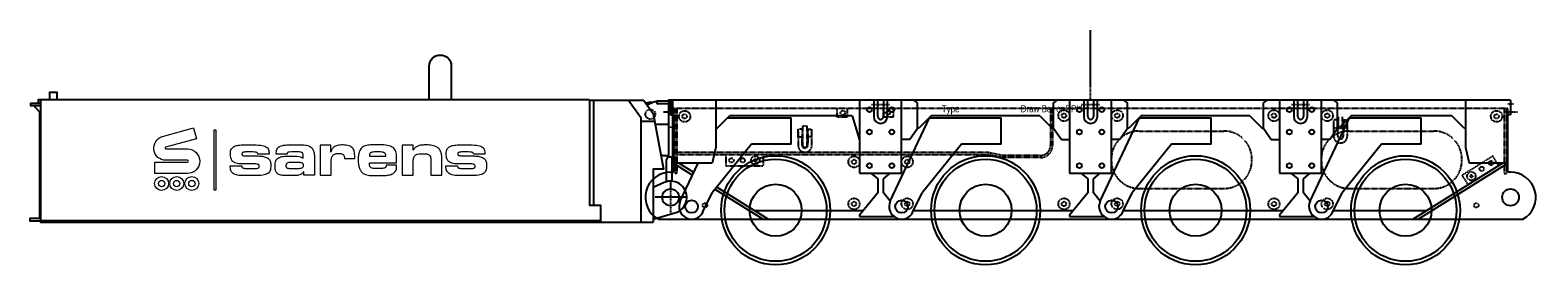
# Model space of a CAD drawing. Header units: millimetres. Extents: x -105000 to 107023, y -75000 to 15000.
# Tile 2 of 11: x -67575 to -56805, y -1175 to 500. Entities that reach past the tile are written whole.
import ezdxf
from ezdxf.enums import TextEntityAlignment as Align

# ---------------------------------------------------------------- set-up
doc = ezdxf.new("R2010")
doc.units = ezdxf.units.MM
doc.linetypes.add('$1$SARHID', pattern=[3.5, 2, -1.5])
doc.linetypes.add('$3$SARCEN', pattern=[9.5, 5, -1.5, 1.5, -1.5])
doc.layers.get('Defpoints').update_dxf_attribs({"color": 210})
for name, color, linetype in [('$1$1', 1, '$1$SARHID'), ('$3$2', 2, 'Continuous'), ('$3$3', 3, '$3$SARCEN')]:
    doc.layers.add(name, color=color, linetype=linetype)
doc.styles.add('$10$Arial Narrow', font='ARIALN.TTF')

# ---------------------------------------------------------------- blocks, each defined once
blk = doc.blocks.new('$0$KAMAG K2500 W3000 WHEEL SIDE 01')
at = {"layer": '$3$2'}
for radius in [364.3, 186]:
    blk.add_circle((0, 389.5), radius, dxfattribs=at)
at = {"color": 0}
blk.add_circle((0, 389.5), 389.5, dxfattribs=at)
blk = doc.blocks.new('$0$KAMAG K2504 W3000 Simple SIDE 00')
at = {"layer": '$1$1', "color": 8}
for p, q in [((-20, 133), (-5980, 133)), ((-5980, 133), (-5980, 88)), ((-5970, 133), (-5970, -330)), ((-5955, 133), (-5955, -330)), ((-4810, 73), (-4810, 133)), ((-4740, 133), (-4740, 73)), ((-4480, 73), (-4480, 133)), ((-4410, 133), (-4410, 73)), ((-3287, 133), (-3287, -131)), ((-3272, 133), (-3272, -131)), ((-45, 133), (-45, -330)), ((-30, 133), (-30, -330)), ((-20, 88), (-20, 133)), ((-5055, 9), (-5025, 9)), ((-5055, -141), (-5055, 9)), ((-5025, -141), (-5025, 9)), ((-4740, 73), (-4810, 73)), ((-4410, 73), (-4480, 73)), ((-1263, 38), (-1264, 38)), ((-1264, 38), (-1264, -63)), ((-1236, 53), (-1263, 53)), ((-1263, -3), (-1263, 53)), ((-1236, 53), (-1236, -3)), ((-1230, 38), (-1236, 38)), ((-1236, 8), (-1230, 8)), ((-1235, -63), (-1235, 8)), ((-1230, -9), (-1230, 75)), ((-1200, -9), (-1200, 75)), ((-1200, 38), (-1194, 38)), ((-1194, 8), (-1200, 8)), ((-1195, 8), (-1195, -63)), ((-1194, 53), (-1167, 53)), ((-1194, 53), (-1194, -3)), ((-1167, -3), (-1167, 53)), ((-1167, 38), (-1166, 38)), ((-1166, -63), (-1166, 38)), ((-5088, -28), (-5089, -28)), ((-5089, -28), (-5089, -129)), ((-5061, -13), (-5088, -13)), ((-5088, -69), (-5088, -13)), ((-5088, -69), (-5061, -69)), ((-5061, -13), (-5061, -69)), ((-5055, -28), (-5061, -28)), ((-5061, -58), (-5055, -58)), ((-5060, -129), (-5060, -58)), ((-5025, -28), (-5019, -28)), ((-5019, -58), (-5025, -58)), ((-5020, -58), (-5020, -129)), ((-5019, -13), (-4992, -13)), ((-5019, -13), (-5019, -69)), ((-4992, -69), (-5019, -69)), ((-4992, -69), (-4992, -13)), ((-4992, -28), (-4991, -28)), ((-4991, -129), (-4991, -28)), ((-2652, -27), (-2048, -27)), ((-1263, -3), (-1236, -3)), ((-1200, -9), (-1230, -9)), ((-1167, -3), (-1194, -3)), ((-1152, -27), (-548, -27)), ((-3730, -181), (-5955, -181)), ((-3733, -196), (-5955, -196)), ((-5605, -196), (-5605, -276)), ((-5340, -196), (-5340, -276)), ((-5025, -141), (-5055, -141)), ((-3633, -216), (-3733, -196)), ((-3632, -201), (-3730, -181)), ((-3357, -201), (-3632, -201)), ((-127, -206), (-345, -343)), ((-85, -274), (-127, -206)), ((-5605, -276), (-5340, -276)), ((-3357, -216), (-3633, -216)), ((-2852, -227), (-2852, -237)), ((-1848, -237), (-1848, -227)), ((-1352, -227), (-1352, -237)), ((-348, -237), (-348, -227)), ((-5955, -330), (-5970, -330)), ((-303, -410), (-345, -343)), ((-45, -330), (-30, -330)), ((-2652, -437), (-2048, -437)), ((-1152, -437), (-548, -437))]:
    blk.add_line(p, q, dxfattribs=at)
for centre, radius in [((-5900, 78), 40.3), ((-4770, 103), 16), ((-4450, 103), 16), ((-3190, 83), 40.2), ((-2810, 83), 40.2), ((-1690, 83), 40.2), ((-1310, 83), 40.3), ((-100, 78), 40.3), ((-5900, 78), 16), ((-3190, 83), 16), ((-2810, 83), 16), ((-1690, 83), 16), ((-1310, 83), 16), ((-100, 78), 16), ((-5395, -236), 30.5), ((-4690, -247), 40.2), ((-4310, -247), 40.2), ((-5565, -236), 16), ((-5485, -236), 16), ((-5395, -236), 8.75), ((-4690, -247), 16), ((-4310, -247), 16), ((-280, -349), 30.5), ((-206, -297), 16), ((-138, -255), 16), ((-280, -349), 8.75), ((-4690, -547), 40.2), ((-4690, -547), 16), ((-4310, -547), 40.2), ((-4310, -547), 16), ((-3190, -547), 40.2), ((-3190, -547), 16), ((-2810, -547), 40.2), ((-2810, -547), 16), ((-1690, -547), 40.2), ((-1690, -547), 16), ((-1310, -547), 40.3), ((-1310, -547), 16), ((-5755, -557), 16), ((-245, -557), 16)]:
    blk.add_circle(centre, radius, dxfattribs=at)
for centre, radius, start, end in [((-2652, -227), 200, 90, 180), ((-2048, -227), 200, 0, 90), ((-1152, -227), 200, 90, 180), ((-1215, -63), 49, 180, 0), ((-1215, -63), 20, 180, 0), ((-548, -227), 200, 0, 90), ((-5040, -129), 49, 180, 0), ((-5040, -129), 20, 180, 0), ((-3357, -131), 85, 270, 0), ((-3357, -131), 70, 270, 0), ((-2652, -237), 200, 180, 270), ((-2048, -237), 200, 270, 0), ((-1152, -237), 200, 180, 270), ((-548, -237), 200, 270, 0)]:
    blk.add_arc(centre, radius, start, end, dxfattribs=at)
at = {"layer": '$3$2'}
for p, q in [((-4549, 193), (-4549, 76)), ((-4520, 76), (-4520, 193)), ((-4480, 193), (-4480, 76)), ((-4451, 76), (-4451, 193)), ((-3049, 193), (-3049, 76)), ((-3020, 76), (-3020, 193)), ((-2980, 193), (-2980, 76)), ((-2951, 76), (-2951, 193)), ((-1549, 193), (-1549, 76)), ((-1520, 76), (-1520, 193)), ((-1480, 193), (-1480, 76)), ((-1451, 76), (-1451, 193)), ((-5593, 68), (-5138, 68)), ((-5138, -121), (-5138, 68)), ((-4431, -528), (-4150, 68)), ((-4150, 68), (-3638, 68)), ((-3638, -121), (-3638, 68)), ((-2931, -528), (-2650, 68)), ((-2650, 68), (-2138, 68)), ((-2138, -121), (-2138, 68)), ((-1431, -528), (-1150, 68)), ((-1150, 68), (-638, 68)), ((-638, -121), (-638, 68)), ((-5422, -121), (-5704, -468)), ((-5138, -121), (-5422, -121)), ((-3922, -121), (-4204, -468)), ((-3638, -121), (-3922, -121)), ((-2422, -121), (-2704, -468)), ((-2138, -121), (-2422, -121)), ((-922, -121), (-1204, -468)), ((-638, -121), (-922, -121)), ((-5931, -528), (-5804, -257)), ((-4569, -327), (-4520, -367)), ((-4520, -367), (-4520, -469)), ((-4480, -367), (-4431, -327)), ((-4480, -469), (-4480, -367)), ((-3069, -327), (-3020, -367)), ((-3020, -367), (-3020, -469)), ((-2980, -367), (-2931, -327)), ((-2980, -469), (-2980, -367)), ((-1569, -327), (-1520, -367)), ((-1520, -367), (-1520, -469)), ((-1480, -367), (-1431, -327)), ((-1480, -469), (-1480, -367)), ((-5769, -604), (-5704, -468)), ((-4520, -469), (-4650, -628)), ((-4432, -528), (-4480, -469)), ((-4269, -604), (-4204, -468)), ((-3020, -469), (-3150, -628)), ((-2932, -528), (-2980, -469)), ((-2769, -604), (-2704, -468)), ((-1520, -469), (-1650, -628)), ((-1432, -528), (-1480, -469)), ((-1269, -604), (-1204, -468)), ((-4650, -628), (-4650, -637)), ((-4650, -637), (-4405, -637)), ((-3150, -628), (-3150, -637)), ((-3150, -637), (-2905, -637)), ((-1650, -628), (-1650, -637)), ((-1650, -637), (-1405, -637))]:
    blk.add_line(p, q, dxfattribs=at)
at = {"layer": '$3$2', "color": 8}
for p, q in [((-5980, -257), (-5844, -342)), ((-5835, -324), (-5942, -257)), ((-697, -657), (-58, -257)), ((-660, -657), (-20, -257)), ((-5303, -657), (-5671, -427)), ((-5684, -443), (-5340, -657)), ((-4626, -597), (-5399, -597)), ((-3126, -597), (-4265, -597)), ((-1626, -597), (-2765, -597)), ((-601, -597), (-1265, -597))]:
    blk.add_line(p, q, dxfattribs=at)
at = {"layer": '$3$2'}
for centre in [(-5850, -566), (-4350, -566), (-2850, -566), (-1350, -566)]:
    blk.add_circle(centre, 45, dxfattribs=at)
for centre, radius, start, end in [((-4500, 76), 49, 180, 0), ((-4500, 76), 20, 180, 0), ((-3000, 76), 49, 180, 0), ((-3000, 76), 20, 180, 0), ((-1500, 76), 49, 180, 0), ((-1500, 76), 20, 180, 0), ((-5850, -566), 90, 154.75, 334.75), ((-4350, -566), 90, 154.75, 334.75), ((-2850, -566), 90, 154.75, 334.75), ((-1350, -566), 90, 154.75, 334.75)]:
    blk.add_arc(centre, radius, start, end, dxfattribs=at)
at = {"layer": '$3$3'}
for p, q in [((-5950, 108), (-6050, 108)), ((-5980, 168), (-6020, 168)), ((-4565, 162), (-4435, 162)), ((-3065, 162), (-2935, 162)), ((-1565, 162), (-1435, 162)), ((50, 108), (-50, 108)), ((-20, 168), (20, 168))]:
    blk.add_line(p, q, dxfattribs=at)
at = {"color": 0}
for p, q in [((0, 193), (-6000, 193)), ((-6000, 193), (-6000, 88)), ((-5678, 193), (-5678, -142)), ((-4650, 193), (-4650, -327)), ((-4350, -327), (-4350, 193)), ((-4236, 174), (-4263, 193)), ((-4236, -7), (-4236, 174)), ((-3264, 174), (-3237, 193)), ((-3264, -7), (-3264, 174)), ((-3150, 193), (-3150, -327)), ((-2850, -327), (-2850, 193)), ((-2736, 174), (-2763, 193)), ((-2736, -7), (-2736, 174)), ((-1764, 174), (-1737, 193)), ((-1764, -7), (-1764, 174)), ((-1650, 193), (-1650, -327)), ((-1350, -327), (-1350, 193)), ((-1236, 174), (-1263, 193)), ((-1236, -7), (-1236, 174)), ((-322, 193), (-322, -144)), ((0, 193), (0, 88)), ((-6000, 88), (-5980, 88)), ((-5980, -320), (-5980, 88)), ((-5668, -7), (-5580, 81)), ((-4704, 81), (-5580, 81)), ((-4704, 81), (-4650, -93)), ((-4138, 81), (-4226, -7)), ((-3362, 81), (-4138, 81)), ((-3362, 81), (-3274, -7)), ((-2638, 81), (-2726, -7)), ((-1862, 81), (-2638, 81)), ((-1862, 81), (-1774, -7)), ((-1138, 81), (-1226, -7)), ((-420, 81), (-1138, 81)), ((-332, -7), (-420, 81)), ((-20, -320), (-20, 88)), ((0, 88), (-20, 88)), ((-5678, -7), (-5668, -7)), ((-4291, -87), (-4350, -87)), ((-4234, -7), (-4291, -87)), ((-4226, -7), (-4236, -7)), ((-3274, -7), (-3264, -7)), ((-3266, -7), (-3209, -87)), ((-3209, -87), (-3150, -87)), ((-2791, -87), (-2850, -87)), ((-2734, -7), (-2791, -87)), ((-2726, -7), (-2736, -7)), ((-1774, -7), (-1764, -7)), ((-1766, -7), (-1709, -87)), ((-1709, -87), (-1650, -87)), ((-1291, -87), (-1350, -87)), ((-1234, -7), (-1291, -87)), ((-1226, -7), (-1236, -7)), ((-322, -7), (-332, -7)), ((-5678, -142), (-5704, -257)), ((-322, -144), (-296, -257)), ((-6000, -320), (-5980, -320)), ((-5704, -257), (-5980, -257)), ((-20, -257), (-296, -257)), ((0, -320), (-20, -320)), ((-4650, -327), (-4350, -327)), ((-3150, -327), (-2850, -327)), ((-1650, -327), (-1350, -327))]:
    blk.add_line(p, q, dxfattribs=at)
at = {"color": 8}
blk.add_line((-6088, -657), (88, -657), dxfattribs=at)
at = {"color": 0}
for centre, radius in [((-4580, 126), 17.5), ((-4420, 126), 17.5), ((-3080, 126), 17.5), ((-2920, 126), 17.5), ((-1580, 126), 17.5), ((-1420, 126), 17.5), ((-4580, -34), 17.5), ((-4420, -34), 17.5), ((-3080, -34), 17.5), ((-2920, -34), 17.5), ((-1580, -34), 17.5), ((-1420, -34), 17.5), ((-4580, -274), 17.5), ((-4420, -274), 17.5), ((-3080, -274), 17.5), ((-2920, -274), 17.5), ((-1580, -274), 17.5), ((-1420, -274), 17.5), ((-6000, -500), 60), ((0, -500), 60)]:
    blk.add_circle(centre, radius, dxfattribs=at)
for centre, start, end in [((-6000, -500), 90, 240.7179), ((0, -500), 299.2821, 90)]:
    blk.add_arc(centre, 180, start, end, dxfattribs=at)
blk = doc.blocks.new('$0$KAMAG K2506 W3000 Simple SIDE 00')
at = {"layer": '$1$1', "color": 8}
for p, q in [((-20, 133), (-8980, 133)), ((-8980, 133), (-8980, 88)), ((-8970, 133), (-8970, -330)), ((-8955, 133), (-8955, -330)), ((-8055, -141), (-8055, 9)), ((-8055, 9), (-8025, 9)), ((-8025, -141), (-8025, 9)), ((-7810, 73), (-7810, 133)), ((-7740, 73), (-7810, 73)), ((-7740, 133), (-7740, 73)), ((-7480, 73), (-7480, 133)), ((-7410, 73), (-7480, 73)), ((-7410, 133), (-7410, 73)), ((-6287, 133), (-6287, -131)), ((-6272, 133), (-6272, -131)), ((-2728, 133), (-2728, -131)), ((-2713, 133), (-2713, -131)), ((-1590, 73), (-1590, 133)), ((-1520, 73), (-1590, 73)), ((-1520, 133), (-1520, 73)), ((-1263, 38), (-1264, 38)), ((-1264, 38), (-1264, -63)), ((-1236, 53), (-1263, 53)), ((-1263, -3), (-1263, 53)), ((-1260, 73), (-1260, 133)), ((-1260, 73), (-1190, 73)), ((-1230, 38), (-1236, 38)), ((-1236, 8), (-1230, 8)), ((-1235, -63), (-1235, 8)), ((-1230, -9), (-1230, 75)), ((-1200, -9), (-1200, 75)), ((-1200, 38), (-1194, 38)), ((-1194, 8), (-1200, 8)), ((-1195, 8), (-1195, -63)), ((-1194, 53), (-1167, 53)), ((-1194, 53), (-1194, -3)), ((-1190, 133), (-1190, 73)), ((-1167, -3), (-1167, 53)), ((-1167, 38), (-1166, 38)), ((-1166, -63), (-1166, 38)), ((-45, 133), (-45, -330)), ((-30, 133), (-30, -330)), ((-20, 88), (-20, 133)), ((-8955, -330), (-8970, -330)), ((-6730, -181), (-8955, -181)), ((-6733, -196), (-8955, -196)), ((-8605, -196), (-8605, -276)), ((-8605, -276), (-8340, -276)), ((-8340, -196), (-8340, -276)), ((-8088, -28), (-8089, -28)), ((-8089, -28), (-8089, -129)), ((-8061, -13), (-8088, -13)), ((-8088, -69), (-8088, -13)), ((-8088, -69), (-8061, -69)), ((-8061, -13), (-8061, -69)), ((-8055, -28), (-8061, -28)), ((-8061, -58), (-8055, -58)), ((-8060, -129), (-8060, -58)), ((-8025, -141), (-8055, -141)), ((-8025, -28), (-8019, -28)), ((-8019, -58), (-8025, -58)), ((-8020, -58), (-8020, -129)), ((-8019, -13), (-7992, -13)), ((-8019, -13), (-8019, -69)), ((-7992, -69), (-8019, -69)), ((-7992, -69), (-7992, -13)), ((-7992, -28), (-7991, -28)), ((-7991, -129), (-7991, -28)), ((-6633, -216), (-6733, -196)), ((-6632, -201), (-6730, -181)), ((-6357, -216), (-6633, -216)), ((-6357, -201), (-6632, -201)), ((-5752, -227), (-5752, -237)), ((-5552, -27), (-4948, -27)), ((-5552, -437), (-4948, -437)), ((-4748, -237), (-4748, -227)), ((-4252, -227), (-4252, -237)), ((-4052, -27), (-3448, -27)), ((-4052, -437), (-3448, -437)), ((-3248, -237), (-3248, -227)), ((-2643, -201), (-2368, -201)), ((-2643, -216), (-2367, -216)), ((-2368, -201), (-2270, -181)), ((-2367, -216), (-2267, -196)), ((-2270, -181), (-45, -181)), ((-2267, -196), (-45, -196)), ((-1263, -3), (-1236, -3)), ((-1200, -9), (-1230, -9)), ((-1167, -3), (-1194, -3)), ((-660, -196), (-660, -276)), ((-395, -276), (-660, -276)), ((-395, -196), (-395, -276)), ((-45, -330), (-30, -330))]:
    blk.add_line(p, q, dxfattribs=at)
for centre, radius in [((-8900, 78), 40.3), ((-8900, 78), 16), ((-7770, 103), 16), ((-7450, 103), 16), ((-6190, 83), 40.2), ((-6190, 83), 16), ((-5810, 83), 40.2), ((-5810, 83), 16), ((-4690, 83), 40.2), ((-4690, 83), 16), ((-4310, 83), 40.3), ((-4310, 83), 16), ((-3190, 83), 40.2), ((-3190, 83), 16), ((-2810, 83), 40.2), ((-2810, 83), 16), ((-1550, 103), 16), ((-1230, 103), 16), ((-100, 78), 40.3), ((-100, 78), 16), ((-8755, -557), 16), ((-8565, -236), 16), ((-8485, -236), 16), ((-8395, -236), 30.5), ((-8395, -236), 8.75), ((-7690, -247), 40.2), ((-7690, -547), 40.2), ((-7690, -247), 16), ((-7690, -547), 16), ((-7310, -247), 40.2), ((-7310, -547), 40.2), ((-7310, -247), 16), ((-7310, -547), 16), ((-6190, -547), 40.2), ((-6190, -547), 16), ((-5810, -547), 40.2), ((-5810, -547), 16), ((-4690, -547), 40.2), ((-4690, -547), 16), ((-4310, -547), 40.3), ((-4310, -547), 16), ((-3190, -547), 40.2), ((-3190, -547), 16), ((-2810, -547), 40.2), ((-2810, -547), 16), ((-1690, -247), 40.2), ((-1690, -547), 40.2), ((-1690, -247), 16), ((-1690, -547), 16), ((-1310, -247), 40.2), ((-1310, -547), 40.2), ((-1310, -247), 16), ((-1310, -547), 16), ((-605, -236), 30.5), ((-605, -236), 8.75), ((-515, -236), 16), ((-435, -236), 16), ((-245, -557), 16)]:
    blk.add_circle(centre, radius, dxfattribs=at)
for centre, radius, start, end in [((-8040, -129), 49, 180, 0), ((-8040, -129), 20, 180, 0), ((-6357, -131), 70, 270, 0), ((-6357, -131), 85, 270, 0), ((-5552, -227), 200, 90, 180), ((-5552, -237), 200, 180, 270), ((-4948, -227), 200, 0, 90), ((-4948, -237), 200, 270, 0), ((-4052, -227), 200, 90, 180), ((-4052, -237), 200, 180, 270), ((-3448, -227), 200, 0, 90), ((-3448, -237), 200, 270, 0), ((-2643, -131), 85, 180, 270), ((-2643, -131), 70, 180, 270), ((-1215, -63), 49, 180, 0), ((-1215, -63), 20, 180, 0)]:
    blk.add_arc(centre, radius, start, end, dxfattribs=at)
at = {"layer": '$3$2'}
for p, q in [((-8593, 68), (-8138, 68)), ((-8138, -121), (-8138, 68)), ((-7549, 193), (-7549, 76)), ((-7520, 76), (-7520, 193)), ((-7480, 193), (-7480, 76)), ((-7451, 76), (-7451, 193)), ((-7431, -528), (-7150, 68)), ((-7150, 68), (-6638, 68)), ((-6638, -121), (-6638, 68)), ((-6049, 193), (-6049, 76)), ((-6020, 76), (-6020, 193)), ((-5980, 193), (-5980, 76)), ((-5951, 76), (-5951, 193)), ((-5931, -528), (-5650, 68)), ((-5650, 68), (-5138, 68)), ((-5138, -121), (-5138, 68)), ((-4549, 193), (-4549, 76)), ((-4520, 76), (-4520, 193)), ((-4480, 193), (-4480, 76)), ((-4451, 76), (-4451, 193)), ((-4431, -528), (-4150, 68)), ((-4150, 68), (-3638, 68)), ((-3638, -121), (-3638, 68)), ((-3049, 193), (-3049, 76)), ((-3020, 76), (-3020, 193)), ((-2980, 193), (-2980, 76)), ((-2951, 76), (-2951, 193)), ((-2931, -528), (-2650, 68)), ((-2650, 68), (-2138, 68)), ((-2138, -121), (-2138, 68)), ((-1549, 193), (-1549, 76)), ((-1520, 76), (-1520, 193)), ((-1480, 193), (-1480, 76)), ((-1451, 76), (-1451, 193)), ((-1431, -528), (-1150, 68)), ((-1150, 68), (-638, 68)), ((-638, -121), (-638, 68)), ((-8931, -528), (-8804, -257)), ((-8769, -604), (-8704, -468)), ((-8422, -121), (-8704, -468)), ((-8138, -121), (-8422, -121)), ((-7520, -469), (-7650, -628)), ((-7650, -628), (-7650, -637)), ((-7650, -637), (-7405, -637)), ((-7569, -327), (-7520, -367)), ((-7520, -367), (-7520, -469)), ((-7480, -367), (-7431, -327)), ((-7480, -469), (-7480, -367)), ((-7432, -528), (-7480, -469)), ((-7269, -604), (-7204, -468)), ((-6922, -121), (-7204, -468)), ((-6638, -121), (-6922, -121)), ((-6020, -469), (-6150, -628)), ((-6150, -628), (-6150, -637)), ((-6150, -637), (-5905, -637)), ((-6069, -327), (-6020, -367)), ((-6020, -367), (-6020, -469)), ((-5980, -367), (-5931, -327)), ((-5980, -469), (-5980, -367)), ((-5932, -528), (-5980, -469)), ((-5769, -604), (-5704, -468)), ((-5422, -121), (-5704, -468)), ((-5138, -121), (-5422, -121)), ((-4520, -469), (-4650, -628)), ((-4650, -628), (-4650, -637)), ((-4650, -637), (-4405, -637)), ((-4569, -327), (-4520, -367)), ((-4520, -367), (-4520, -469)), ((-4480, -367), (-4431, -327)), ((-4480, -469), (-4480, -367)), ((-4432, -528), (-4480, -469)), ((-4269, -604), (-4204, -468)), ((-3922, -121), (-4204, -468)), ((-3638, -121), (-3922, -121)), ((-3020, -469), (-3150, -628)), ((-3150, -628), (-3150, -637)), ((-3150, -637), (-2905, -637)), ((-3069, -327), (-3020, -367)), ((-3020, -367), (-3020, -469)), ((-2980, -367), (-2931, -327)), ((-2980, -469), (-2980, -367)), ((-2932, -528), (-2980, -469)), ((-2769, -604), (-2704, -468)), ((-2422, -121), (-2704, -468)), ((-2138, -121), (-2422, -121)), ((-1520, -469), (-1650, -628)), ((-1650, -628), (-1650, -637)), ((-1650, -637), (-1405, -637)), ((-1569, -327), (-1520, -367)), ((-1520, -367), (-1520, -469)), ((-1480, -367), (-1431, -327)), ((-1480, -469), (-1480, -367)), ((-1432, -528), (-1480, -469)), ((-1269, -604), (-1204, -468)), ((-922, -121), (-1204, -468)), ((-638, -121), (-922, -121))]:
    blk.add_line(p, q, dxfattribs=at)
at = {"layer": '$3$2', "color": 8}
for p, q in [((-8980, -257), (-8844, -342)), ((-8835, -324), (-8942, -257)), ((-8684, -443), (-8340, -657)), ((-8303, -657), (-8671, -427)), ((-7626, -597), (-8399, -597)), ((-6125, -597), (-7265, -597)), ((-4625, -597), (-5765, -597)), ((-3126, -597), (-4265, -597)), ((-1626, -597), (-2765, -597)), ((-601, -597), (-1265, -597)), ((-697, -657), (-58, -257)), ((-660, -657), (-20, -257))]:
    blk.add_line(p, q, dxfattribs=at)
at = {"layer": '$3$2'}
for centre in [(-8850, -566), (-7350, -566), (-5850, -566), (-4350, -566), (-2850, -566), (-1350, -566)]:
    blk.add_circle(centre, 45, dxfattribs=at)
for centre, radius, start, end in [((-7500, 76), 49, 180, 0), ((-7500, 76), 20, 180, 0), ((-6000, 76), 49, 180, 0), ((-6000, 76), 20, 180, 0), ((-4500, 76), 49, 180, 0), ((-4500, 76), 20, 180, 0), ((-3000, 76), 49, 180, 0), ((-3000, 76), 20, 180, 0), ((-1500, 76), 49, 180, 0), ((-1500, 76), 20, 180, 0), ((-8850, -566), 90, 154.750000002, 334.750000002), ((-7350, -566), 90, 154.750000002, 334.750000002), ((-5850, -566), 90, 154.750000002, 334.750000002), ((-4350, -566), 90, 154.750000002, 334.750000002), ((-2850, -566), 90, 154.750000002, 334.750000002), ((-1350, -566), 90, 154.750000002, 334.750000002)]:
    blk.add_arc(centre, radius, start, end, dxfattribs=at)
at = {"layer": '$3$3'}
for p, q in [((-8950, 108), (-9050, 108)), ((-8980, 168), (-9020, 168)), ((-7565, 162), (-7435, 162)), ((-6065, 162), (-5935, 162)), ((-4565, 162), (-4435, 162)), ((-3065, 162), (-2935, 162)), ((-1565, 162), (-1435, 162)), ((50, 108), (-50, 108)), ((-20, 168), (20, 168))]:
    blk.add_line(p, q, dxfattribs=at)
at = {"color": 0}
for p, q in [((0, 193), (-9000, 193)), ((-9000, 193), (-9000, 88)), ((-9000, 88), (-8980, 88)), ((-8980, -320), (-8980, 88)), ((-8678, 193), (-8678, -142)), ((-8668, -7), (-8580, 81)), ((-7704, 81), (-8580, 81)), ((-7764, 174), (-7737, 193)), ((-7764, 81), (-7764, 174)), ((-7704, 81), (-7650, -93)), ((-7650, 193), (-7650, -327)), ((-7350, -327), (-7350, 193)), ((-7236, 174), (-7263, 193)), ((-7236, -7), (-7236, 174)), ((-7138, 81), (-7226, -7)), ((-6362, 81), (-7138, 81)), ((-6362, 81), (-6274, -7)), ((-6264, 174), (-6237, 193)), ((-6264, -7), (-6264, 174)), ((-6150, 193), (-6150, -327)), ((-5850, -327), (-5850, 193)), ((-5736, 174), (-5763, 193)), ((-5736, -7), (-5736, 174)), ((-5638, 81), (-5726, -7)), ((-4862, 81), (-5638, 81)), ((-4862, 81), (-4774, -7)), ((-4764, 174), (-4737, 193)), ((-4764, -7), (-4764, 174)), ((-4650, 193), (-4650, -327)), ((-4350, -327), (-4350, 193)), ((-4236, 174), (-4263, 193)), ((-4236, -7), (-4236, 174)), ((-4138, 81), (-4226, -7)), ((-3362, 81), (-4138, 81)), ((-3362, 81), (-3274, -7)), ((-3264, 174), (-3237, 193)), ((-3264, -7), (-3264, 174)), ((-3150, 193), (-3150, -327)), ((-2850, -327), (-2850, 193)), ((-2736, 174), (-2763, 193)), ((-2736, -7), (-2736, 174)), ((-2638, 81), (-2726, -7)), ((-1862, 81), (-2638, 81)), ((-1862, 81), (-1774, -7)), ((-1764, 174), (-1737, 193)), ((-1764, -7), (-1764, 174)), ((-1650, 193), (-1650, -327)), ((-1350, -327), (-1350, 193)), ((-1236, 174), (-1263, 193)), ((-1236, -7), (-1236, 174)), ((-1138, 81), (-1226, -7)), ((-420, 81), (-1138, 81)), ((-332, -7), (-420, 81)), ((-322, 193), (-322, -144)), ((-20, -320), (-20, 88)), ((0, 88), (-20, 88)), ((0, 193), (0, 88)), ((-9000, -320), (-8980, -320)), ((-8704, -257), (-8980, -257)), ((-8678, -142), (-8704, -257)), ((-8678, -7), (-8668, -7)), ((-7650, -327), (-7350, -327)), ((-7291, -87), (-7350, -87)), ((-7234, -7), (-7291, -87)), ((-7226, -7), (-7236, -7)), ((-6274, -7), (-6264, -7)), ((-6266, -7), (-6209, -87)), ((-6209, -87), (-6150, -87)), ((-6150, -327), (-5850, -327)), ((-5791, -87), (-5850, -87)), ((-5734, -7), (-5791, -87)), ((-5726, -7), (-5736, -7)), ((-4774, -7), (-4764, -7)), ((-4766, -7), (-4709, -87)), ((-4709, -87), (-4650, -87)), ((-4650, -327), (-4350, -327)), ((-4291, -87), (-4350, -87)), ((-4234, -7), (-4291, -87)), ((-4226, -7), (-4236, -7)), ((-3274, -7), (-3264, -7)), ((-3266, -7), (-3209, -87)), ((-3209, -87), (-3150, -87)), ((-3150, -327), (-2850, -327)), ((-2791, -87), (-2850, -87)), ((-2734, -7), (-2791, -87)), ((-2726, -7), (-2736, -7)), ((-1774, -7), (-1764, -7)), ((-1766, -7), (-1709, -87)), ((-1709, -87), (-1650, -87)), ((-1650, -327), (-1350, -327)), ((-1291, -87), (-1350, -87)), ((-1234, -7), (-1291, -87)), ((-1226, -7), (-1236, -7)), ((-322, -7), (-332, -7)), ((-322, -144), (-296, -257)), ((-20, -257), (-296, -257)), ((0, -320), (-20, -320))]:
    blk.add_line(p, q, dxfattribs=at)
at = {"color": 8}
blk.add_line((-9088, -657), (88, -657), dxfattribs=at)
at = {"color": 0}
for centre, radius in [((-7580, 126), 17.5), ((-7420, 126), 17.5), ((-6080, 126), 17.5), ((-5920, 126), 17.5), ((-4580, 126), 17.5), ((-4420, 126), 17.5), ((-3080, 126), 17.5), ((-2920, 126), 17.5), ((-1580, 126), 17.5), ((-1420, 126), 17.5), ((-9000, -500), 60), ((-7580, -274), 17.5), ((-7580, -34), 17.5), ((-7420, -274), 17.5), ((-7420, -34), 17.5), ((-6080, -274), 17.5), ((-6080, -34), 17.5), ((-5920, -274), 17.5), ((-5920, -34), 17.5), ((-4580, -274), 17.5), ((-4580, -34), 17.5), ((-4420, -274), 17.5), ((-4420, -34), 17.5), ((-3080, -34), 17.5), ((-3080, -274), 17.5), ((-2920, -34), 17.5), ((-2920, -274), 17.5), ((-1580, -34), 17.5), ((-1580, -274), 17.5), ((-1420, -34), 17.5), ((-1420, -274), 17.5), ((0, -500), 60)]:
    blk.add_circle(centre, radius, dxfattribs=at)
for centre, start, end in [((-9000, -500), 90, 240.717912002), ((0, -500), 299.282087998, 90)]:
    blk.add_arc(centre, 180, start, end, dxfattribs=at)
blk = doc.blocks.new('$0$KAMAG K2500 W3000 PPU Z390 SIDE 01')
at = {"layer": '$1$1', "color": 0}
blk.add_circle((-145, 593), 35, dxfattribs=at)
at = {"layer": '$3$3', "color": 0}
for p, q in [((0, 110), (0, -110)), ((110, 0), (-110, 0))]:
    blk.add_line(p, q, dxfattribs=at)
at = {"color": 0}
blk.add_line((-192, 690), (-580, 690), dxfattribs=at)
for points in [[(-1724, 697), (-1724, 937, -1), (-1567, 937), (-1567, 697)], [(-129, 677, 0.147299), (-178, 671)], [(-71, 307, 0.15764), (-42, 298), (-15, 298)], [(-125, -155), (31, -111, 1.066578), (-45, 106), (-125, 71)]]:
    blk.add_lwpolyline(points, format="xyb", dxfattribs=at)
for points in [[(-4500, 653), (-4570, 653), (-4570, 673), (-4500, 673)], [(-4500, 613), (-4510, 613), (-4540, 643), (-4540, 653)], [(-4515, 673), (-4515, 697), (-581, 697)], [(-4500, 697), (-4500, -177), (-125, -177)], [(-4435, 697), (-4435, 751), (-4385, 751), (-4385, 697)], [(-581, 697), (-580, 696), (-580, -57), (-500, -57), (-500, -177)], [(-550, 690), (-550, -57)], [(-210, -177), (-210, 565), (-300, 690)], [(-192, 690), (-124, 598), (-52, 202), (-125, 202), (-125, -177)], [(-169, 659), (-115, 683), (-95, 683)], [(-15, 668), (-95, 668), (-95, 688), (-15, 688)], [(-4505, -150), (-4505, 613)], [(-114, 541), (-210, 541)], [(-111, 523), (-15, 523)], [(-33, 264), (-33, 264)], [(-30, 111), (-30, 270), (-25, 278), (-15, 296)], [(-20, 288), (-20, 288)], [(10, 115), (10, 288)], [(-4500, -170), (-4575, -170), (-4575, -150), (-4500, -150)], [(-4500, -165), (-500, -165)]]:
    blk.add_lwpolyline(points, dxfattribs=at)
blk.add_lwpolyline([(-15, 288), (15, 288), (15, 693), (-15, 693)], close=True, dxfattribs=at)
at = {"color": 0, "lineweight": 0}
for points in [[(-3605, 345), (-3451, 345, -1), (-3451, 170), (-3685, 170), (-3685, 251), (-3451, 251, 1), (-3451, 264), (-3605, 264, -0.873124), (-3629, 434), (-3408, 495), (-3387, 418), (-3607, 357, 0.8747), (-3605, 345)], [(-2959, 296, -0.009372), (-2927, 294, -0.051645), (-2903, 290, -0.037576), (-2885, 284, -0.087825), (-2872, 275, -0.065451), (-2864, 264, -0.081176), (-2859, 253, -0.058936), (-2856, 226, -0.019081), (-2857, 207, -0.070664), (-2861, 191, -0.068088), (-2868, 179, -0.100627), (-2879, 169, -0.047789), (-2894, 162, -0.05373), (-2914, 158, -0.028049), (-2970, 155), (-3046, 155, -0.049389), (-3093, 158, -0.044769), (-3110, 163, -0.057288), (-3124, 170, -0.079394), (-3134, 179, -0.071444), (-3141, 191, -0.060875), (-3145, 206, -0.036151), (-3146, 224), (-3064, 224, 0.140191), (-3063, 216, 0.179735), (-3056, 210, 0.038606), (-3050, 208, 0.043336), (-3041, 206, 0.02641), (-3015, 205), (-2986, 205, -0.006909), (-2963, 206, 0.075231), (-2948, 208, 0.059013), (-2944, 210, 0.186409), (-2939, 216, 0.063283), (-2939, 221, 0.029031), (-2939, 225, 0.154456), (-2942, 232, 0.090426), (-2945, 234, 0.040727), (-2950, 236, 0.04728), (-2956, 237, 0.028155), (-2973, 238), (-3048, 238, -0.057272), (-3095, 242, -0.043668), (-3112, 247, -0.071495), (-3124, 254, -0.079352), (-3134, 264, -0.074463), (-3140, 277, -0.045303), (-3144, 293, -0.03373), (-3145, 313, -0.047701), (-3143, 331, -0.087562), (-3137, 345, -0.06992), (-3128, 356, -0.078278), (-3117, 363, -0.037101), (-3102, 369, -0.042749), (-3086, 372, -0.026792), (-3047, 374), (-2992, 374, -0.034622), (-2928, 371, -0.032267), (-2907, 367, -0.088121), (-2891, 360, -0.055759), (-2880, 352, -0.12022), (-2873, 341, -0.079271), (-2868, 309), (-2948, 309, 0.022815), (-2950, 314, 0.09204), (-2953, 317, 0.08692), (-2958, 320, 0.041752), (-2965, 322, 0.029458), (-2973, 323, 0.011698), (-2996, 324, 0.005764), (-3022, 324, 0.00826), (-3036, 324, 0.037421), (-3049, 322, 0.052282), (-3056, 320, 0.073659), (-3059, 318, 0.140754), (-3062, 314, 0.099537), (-3062, 307, 0.089472), (-3061, 303, 0.132234), (-3059, 301, 0.077962), (-3054, 298, 0.049959), (-3042, 297, 0.011316), (-3030, 296, 0.00506), (-3015, 296), (-2959, 296)], [(-2765, 372, -0.027543), (-2721, 374), (-2629, 374, -0.03438), (-2609, 373, -0.040211), (-2592, 369, -0.052452), (-2578, 363, -0.056911), (-2566, 355, -0.063742), (-2557, 344, -0.056393), (-2550, 331, -0.051774), (-2546, 315, -0.038578), (-2545, 298), (-2545, 158), (-2620, 158), (-2620, 182, -0.02463), (-2635, 168, -0.08269), (-2649, 160, -0.073665), (-2666, 156, -0.02165), (-2691, 155), (-2745, 155, -0.047068), (-2778, 157, -0.045029), (-2792, 161, -0.053506), (-2803, 166, -0.076004), (-2813, 174, -0.070609), (-2820, 185, -0.06534), (-2824, 198, -0.042277), (-2825, 215), (-2825, 233, -0.048461), (-2823, 252, -0.084555), (-2818, 267, -0.088992), (-2808, 278, -0.079549), (-2795, 285, -0.083361), (-2759, 293, -0.00325), (-2708, 294, -0.018303), (-2678, 294, -0.021002), (-2655, 291, -0.073568), (-2638, 286, -0.0907), (-2624, 277), (-2624, 296, 0.065178), (-2626, 309, 0.048948), (-2628, 314, 0.104976), (-2631, 318, 0.052748), (-2636, 320, 0.056385), (-2643, 322, 0.045968), (-2662, 324), (-2709, 324), (-2724, 323, 0.008763), (-2729, 323, 0.080164), (-2733, 321, 0.058895), (-2736, 319, 0.111818), (-2738, 316, 0.035819), (-2739, 312, 0.060237), (-2740, 307), (-2817, 307, -0.023847), (-2816, 326, -0.073109), (-2812, 342, -0.065496), (-2805, 353, -0.097006), (-2795, 362, -0.046757), (-2781, 368, -0.054139), (-2765, 372)], [(-2318, 372, 0.021905), (-2340, 374, 0.037264), (-2361, 373, 0.022212), (-2379, 370, 0.052818), (-2395, 365, 0.051249), (-2406, 358, 0.05481), (-2412, 352, 0.042362), (-2417, 346, 0.041462), (-2422, 336), (-2428, 322), (-2428, 371), (-2503, 371), (-2503, 158), (-2424, 158), (-2424, 269, -0.091232), (-2417, 293, -0.082568), (-2410, 302, -0.065374), (-2399, 308, -0.045635), (-2388, 312, -0.044986), (-2371, 313, -0.051886), (-2355, 312, -0.061888), (-2343, 308, -0.117854), (-2334, 300, -0.078715), (-2331, 292, -0.058934), (-2330, 280, 0.004996), (-2330, 276), (-2256, 276), (-2256, 290, 0.025619), (-2257, 310, 0.030765), (-2260, 327, 0.052744), (-2264, 340, 0.061798), (-2271, 350, 0.091859), (-2282, 361, 0.047705), (-2298, 368, 0.057755), (-2318, 372)], [(-2032, 229, -0.055264), (-2033, 220, -0.111519), (-2035, 216, -0.052175), (-2038, 212, -0.097702), (-2044, 209, -0.012665), (-2052, 207, -0.061058), (-2063, 205, 0.011842), (-2077, 205), (-2102, 205, -0.030497), (-2124, 206, -0.087343), (-2139, 211, -0.081817), (-2144, 215, -0.068612), (-2148, 220, -0.08336), (-2150, 226, -0.03988), (-2151, 234), (-2151, 247), (-1957, 247), (-1957, 282, 0.03325), (-1959, 307, 0.057086), (-1964, 328, 0.070348), (-1972, 344, 0.081915), (-1985, 356, 0.060943), (-2002, 364, 0.047026), (-2022, 370, 0.049188), (-2077, 374), (-2133, 374, 0.049752), (-2173, 370, 0.066845), (-2189, 364, 0.048678), (-2204, 355, 0.160211), (-2224, 325, 0.018267), (-2229, 303, 0.067552), (-2231, 276), (-2231, 256, 0.041043), (-2228, 225, 0.062841), (-2221, 202, 0.0681), (-2210, 184, 0.075685), (-2196, 171, 0.056058), (-2180, 163, 0.046507), (-2161, 158, 0.047979), (-2122, 155), (-2062, 155, 0.032421), (-2021, 158, 0.078209), (-1988, 167, 0.070242), (-1975, 176, 0.069283), (-1965, 187, 0.085427), (-1959, 202, 0.056244), (-1957, 220), (-1957, 229)], [(-2151, 294), (-2034, 294, 0.034552), (-2035, 303, 0.070916), (-2037, 309, 0.089987), (-2040, 315, 0.089657), (-2046, 318, 0.048983), (-2054, 321, 0.036751), (-2064, 323, 0.025738), (-2093, 324, 0.011472), (-2124, 323, 0.051717), (-2134, 321, 0.042004), (-2141, 318, 0.117438), (-2146, 315, 0.080261), (-2149, 309, 0.054776), (-2151, 302, 0.024452)], [(-1782, 372, 0.073556), (-1806, 366, 0.082949), (-1824, 355, 0.062928), (-1832, 347, 0.032276), (-1838, 336), (-1838, 336), (-1838, 371), (-1918, 371), (-1918, 158), (-1838, 158), (-1838, 265, -0.04391), (-1837, 276, -0.056972), (-1835, 285, -0.05802), (-1830, 293, -0.062962), (-1824, 300, -0.053236), (-1816, 305, -0.048654), (-1807, 309, -0.074751), (-1784, 311), (-1766, 311, -0.042754), (-1743, 310, -0.048563), (-1734, 307, -0.038314), (-1727, 304, -0.074023), (-1721, 299, -0.060659), (-1717, 294, -0.07904), (-1715, 288, -0.046027), (-1714, 280), (-1714, 158), (-1634, 158), (-1634, 280, 0.050439), (-1637, 311, 0.076825), (-1646, 334, 0.076269), (-1658, 350, 0.075694), (-1675, 361, 0.047906), (-1693, 368, 0.039304), (-1713, 372, 0.031382), (-1753, 374, 0.019784), (-1782, 372)], [(-1418, 296, -0.009372), (-1386, 294, -0.051645), (-1361, 290, -0.037576), (-1343, 284, -0.087825), (-1330, 275, -0.065451), (-1322, 264, -0.081176), (-1317, 253, -0.058936), (-1315, 226, -0.019081), (-1316, 207, -0.070664), (-1320, 191, -0.068088), (-1327, 179, -0.100627), (-1337, 169, -0.047789), (-1352, 162, -0.05373), (-1372, 158, -0.028049), (-1428, 155), (-1504, 155, -0.049389), (-1551, 158, -0.044769), (-1568, 163, -0.057288), (-1582, 170, -0.079394), (-1592, 179, -0.071444), (-1600, 191, -0.060875), (-1604, 206, -0.036151), (-1605, 224), (-1522, 224, 0.140191), (-1521, 216, 0.083525), (-1519, 213, 0.089542), (-1515, 210, 0.038606), (-1509, 208, 0.043336), (-1500, 206, 0.02641), (-1473, 205), (-1445, 205, -0.006909), (-1421, 206, 0.075231), (-1407, 208, 0.059013), (-1402, 210, 0.186409), (-1398, 216, 0.063283), (-1397, 221, 0.029031), (-1397, 225, 0.154456), (-1401, 232, 0.090426), (-1404, 234, 0.040727), (-1408, 236, 0.04728), (-1414, 237, 0.028155), (-1432, 238), (-1507, 238, -0.057272), (-1553, 242, -0.043668), (-1570, 247, -0.071495), (-1583, 254, -0.079352), (-1592, 264, -0.074463), (-1599, 277, -0.045303), (-1602, 293, -0.03373), (-1603, 313, -0.047701), (-1601, 331, -0.087562), (-1596, 345, -0.06992), (-1587, 356, -0.078278), (-1575, 363, -0.037101), (-1561, 369, -0.042749), (-1544, 372, -0.026792), (-1506, 374), (-1450, 374, -0.034622), (-1387, 371, -0.032267), (-1365, 367, -0.088121), (-1349, 360, -0.055759), (-1338, 352, -0.12022), (-1331, 341, -0.079271), (-1326, 309), (-1406, 309, 0.022815), (-1408, 314, 0.09204), (-1411, 317, 0.08692), (-1416, 320, 0.041752), (-1423, 322, 0.029458), (-1432, 323, 0.011698), (-1455, 324, 0.005764), (-1481, 324, 0.00826), (-1494, 324, 0.037421), (-1507, 322, 0.052282), (-1514, 320, 0.073659), (-1517, 318, 0.140754), (-1520, 314, 0.099537), (-1521, 307, 0.089472), (-1520, 303, 0.132234), (-1517, 301, 0.077962), (-1512, 298, 0.049959), (-1501, 297, 0.011316), (-1489, 296, 0.00506), (-1473, 296), (-1418, 296)], [(-2706, 205), (-2674, 205, 0.029167), (-2646, 207, 0.077759), (-2632, 211, 0.082287), (-2626, 216, 0.043169), (-2624, 218, 0.104791), (-2623, 227, 0.059137), (-2623, 235, 0.128333), (-2627, 241, 0.089991), (-2634, 245, 0.044484), (-2645, 248, 0.025352), (-2664, 249), (-2699, 249, 0.010778), (-2719, 249, 0.037635), (-2728, 248, 0.077144), (-2740, 243, 0.203988), (-2746, 235, 0.017963), (-2748, 229, 0.169195), (-2746, 215, 0.149476), (-2738, 209, 0.076766), (-2725, 206, 0.025024), (-2712, 205, 0.003496), (-2706, 205)]]:
    blk.add_lwpolyline(points, format="xyb", close=True, dxfattribs=at)
blk.add_lwpolyline([(-3261, 482), (-3248, 482), (-3248, 50), (-3261, 50)], close=True, dxfattribs=at)
for centre, radius in [((-3636, 98), 49.6), ((-3636, 98), 22.6), ((-3528, 98), 49.6), ((-3528, 98), 22.6), ((-3420, 98), 49.6), ((-3420, 98), 22.6)]:
    blk.add_circle(centre, radius, dxfattribs=at)
at = {"color": 0}
blk.add_circle((0, 0), 60, dxfattribs=at)
blk = doc.blocks.new('*U167')
at = {"layer": '$3$3'}
blk.add_line((3000, 0), (3000, 500), dxfattribs=at)
at = {"color": 0}
blk.add_line((6000, 0), (0, 0), dxfattribs=at)
for name, p in [('$0$KAMAG K2500 W3000 PPU Z390 SIDE 01', (0, -693)), ('$0$KAMAG K2500 W3000 WHEEL SIDE 01', (750, -1175)), ('$0$KAMAG K2500 W3000 WHEEL SIDE 01', (2250, -1175)), ('$0$KAMAG K2500 W3000 WHEEL SIDE 01', (3750, -1175)), ('$0$KAMAG K2500 W3000 WHEEL SIDE 01', (5250, -1175))]:
    blk.add_blockref(name, p, dxfattribs=at)
blk.add_blockref('$0$KAMAG K2504 W3000 Simple SIDE 00', (6000, -193))
for name, p, xscale, yscale, zscale in [('$0$KAMAG K2506 W3000 Simple SIDE 00', (0, -193), 1e-05, 1e-05, 1e-05), ('$0$KAMAG K2504 W3000 Simple SIDE 00', (0, -193), 1e-05, 1e-05, 1e-05), ('$0$KAMAG K2506 W3000 Simple SIDE 00', (0, -193), 1e-05, 1e-05, 1e-05), ('$0$KAMAG K2504 W3000 Simple SIDE 00', (0, -193), 1e-05, 1e-05, 1e-05), ('$0$KAMAG K2506 W3000 Simple SIDE 00', (0, -193), 9.999999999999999e-06, 9.999999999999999e-06, 9.999999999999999e-06), ('$0$KAMAG K2504 W3000 Simple SIDE 00', (0, -193), 1e-05, 1e-05, 1e-05), ('$0$KAMAG K2506 W3000 Simple SIDE 00', (0, -193), 1e-05, 1e-05, 1e-05), ('$0$KAMAG K2504 W3000 Simple SIDE 00', (0, -193), 1e-05, 1e-05, 1e-05), ('$0$KAMAG K2506 W3000 Simple SIDE 00', (0, -193), 1e-05, 1e-05, 1e-05), ('$0$KAMAG K2504 W3000 Simple SIDE 00', (1, -193), 1e-05, 1e-05, 1e-05), ('$0$KAMAG K2506 W3000 Simple SIDE 00', (1, -193), 1e-05, 1e-05, 1e-05), ('$0$KAMAG K2504 W3000 Simple SIDE 00', (0, -193), 1e-05, 1e-05, 1e-05), ('$0$KAMAG K2504 W3000 Simple SIDE 00', (0, -193), 1e-05, 1e-05, 1e-05), ('$0$KAMAG K2504 W3000 Simple SIDE 00', (0, -193), 1e-05, 1e-05, 1e-05), ('$0$KAMAG K2504 W3000 Simple SIDE 00', (0, -193), 1e-05, 1e-05, 1e-05), ('$0$KAMAG K2504 W3000 Simple SIDE 00', (0, -193), 1e-05, 1e-05, 1e-05), ('$0$KAMAG K2504 W3000 Simple SIDE 00', (1, -193), 1e-05, 1e-05, 1e-05), ('$0$KAMAG K2506 W3000 Simple SIDE 00', (1, -193), 1e-05, 1e-05, 1e-05), ('$0$KAMAG K2504 W3000 Simple SIDE 00', (1, -193), 1e-05, 1e-05, 1e-05)]:
    blk.add_blockref(name, p, dxfattribs=dict(xscale=xscale, yscale=yscale, zscale=zscale))
at = {"layer": 'Defpoints', "style": '$10$Arial Narrow'}
for s, p in [('Type', (2000, -61)), ('Draw Bar or PPU', (2720, -61))]:
    blk.add_text(s, height=50, dxfattribs=at).set_placement(p, align=Align.MIDDLE_CENTER)

msp = doc.modelspace()

# ---------------------------------------------------------------- block references
msp.add_blockref('*U167', (-63000, 0))

doc.saveas('drawing.dxf')
